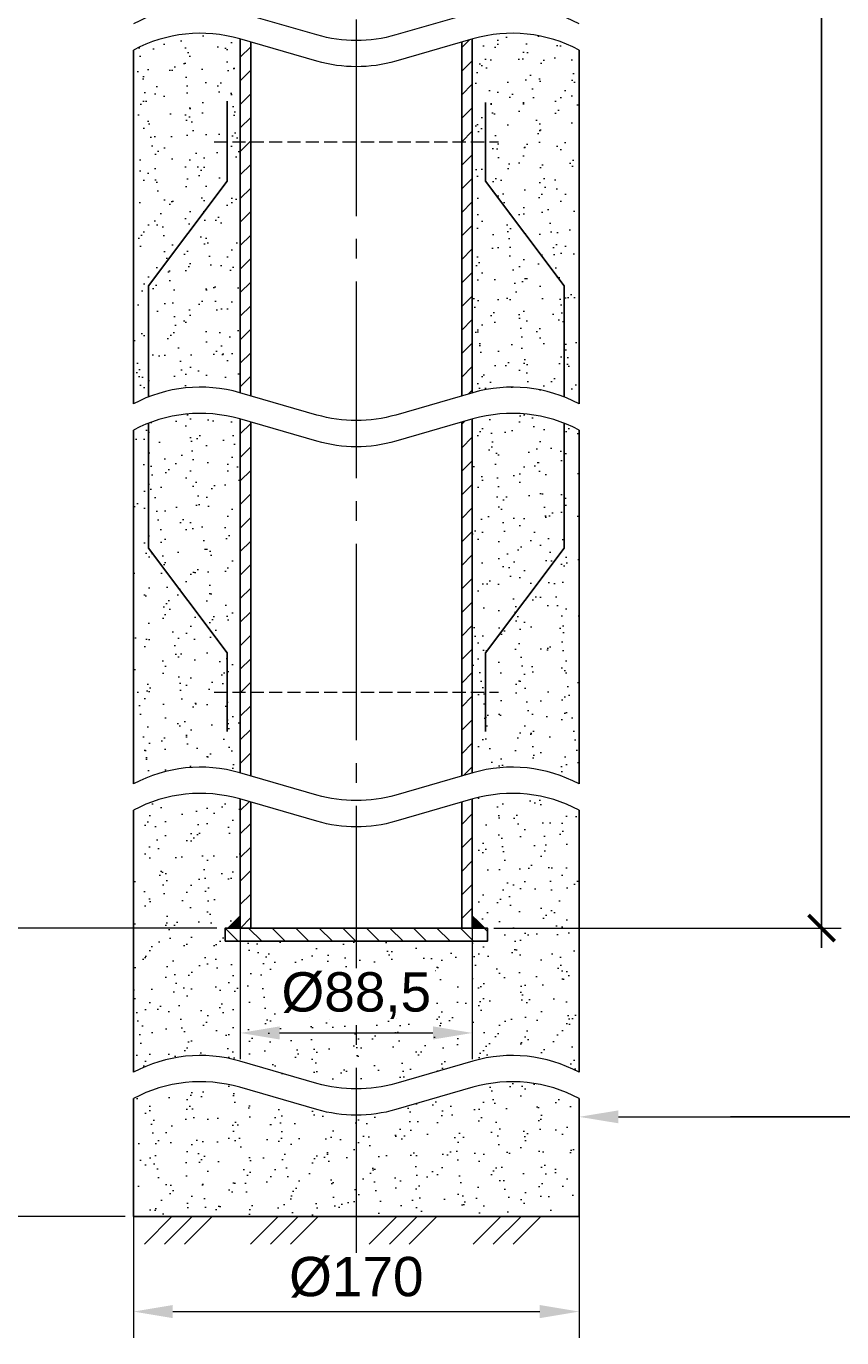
# Model space of a CAD drawing. Header units: millimetres. Extents: x 18801 to 22305, y 7709 to 10544.
# Tile 2 of 14: x 19112 to 19423, y 7709 to 8209. Entities that reach past the tile are written whole.
import ezdxf
from ezdxf import colors
from ezdxf.entities.mleader import LeaderData, LeaderLine
from ezdxf.math import Vec2, Vec3

# ---------------------------------------------------------------- set-up
doc = ezdxf.new("R2010")
doc.units = ezdxf.units.MM
doc.linetypes.add('Штриховая_ГОСТ', pattern=[7, 5, -2])
doc.linetypes.add('Штрихпунктирная_ГОСТ', pattern=[20, 15, -1.75, 1.5, -1.75])
for name, color, linetype, lineweight in [('Выноски', 2, 'Continuous', 9), ('Грунт коренной', 33, 'Грунт_естественный_ГОСТ1', 13), ('ГТО-2 Обрыв криволинейный', 254, 'Continuous', 13), ('Линия основная', 4, 'Continuous', 25), ('Оси', 1, 'Штрихпунктирная_ГОСТ', 13), ('Размеры', 2, 'Continuous', 9), ('сварка', 142, 'Continuous', 20), ('Штриховая линия', 7, 'Штриховая_ГОСТ', 13), ('Штриховка', 251, 'Continuous', 9)]:
    doc.layers.add(name, color=color, linetype=linetype, lineweight=lineweight)
doc.styles.add('ГТО-2', font='arial.ttf')
doc.styles.add('КИА', font='arial.ttf')
doc.linetypes.add('Грунт_естественный_ГОСТ1', pattern='A,1.4142,[2,Форма_КИА.shx,S=2.1213,R=0,X=1.77,Y=0],1.4142,[2,Форма_КИА.shx,S=2.1213,R=0,X=1.77,Y=0],1.4142,[2,Форма_КИА.shx,S=2.1213,R=0,X=1.77,Y=0],1.4142', length=5.6568)
doc.linetypes.add('Грунт_естественный_ГОСТ2', pattern='A,2.56066,[130,ltypeshp,S=1.5,R=45,X=0,Y=-1.06066],1.5,[130,ltypeshp,S=1.5,R=45,X=0,Y=-1.06066],1.5,[130,ltypeshp,S=1.5,R=45,X=0,Y=-1.06066],0.43934', length=6)
doc.dimstyles.new('ГТО-2 КИА стрелки', dxfattribs={"dimtxt": 3, "dimasz": 3, "dimexe": 2, "dimexo": 0, "dimgap": 1, "dimtad": 1, "dimzin": 9, "dimtxsty": 'ГТО-2', "dimcen": 5, "dimdle": 2, "dimclrd": 256, "dimclre": 256, "dimclrt": 256, "dimadec": 0, "dimazin": 0, "dimtfac": 1, "dimtmove": 0, "dimatfit": 3, "dimfxl": 1, "dimtfill": 1, "dimlwd": -1, "dimlwe": -1, "dimarcsym": 2})
doc.dimstyles.new('КИА', dxfattribs={"dimtxt": 3, "dimasz": 2, "dimexe": 1.5, "dimexo": 0, "dimgap": 1, "dimtad": 1, "dimdec": 0, "dimzin": 9, "dimtxsty": 'КИА', "dimblk": 'ARCHTICK', "dimcen": 3, "dimdle": 1.5, "dimclrd": 256, "dimclre": 256, "dimclrt": 256, "dimadec": 0, "dimazin": 0, "dimtfac": 1, "dimtdec": 0, "dimtmove": 0, "dimatfit": 3, "dimfxl": 1, "dimtfill": 1, "dimlwd": -1, "dimlwe": -1, "dimarcsym": 2})
pattern_1 = [(127.5, (-1e-11, -157.413), (-12.235331, -0.400008), [0, -9.652, 0, -10.795, 0, -10.31875]), (97.5, (-1e-11, -157.413), (-17.920628, 11.238082), [0, -5.207, 0, -8.6995, 0, -3.33375]), (57.5, (-1e-11, -165.223), (-0.0359296, 19.774809), [0, -3.175, 0, -11.43, 0, -14.9225]), (47.5, (-1e-11, -165.223), (-5.573233, 19.088911), [0, -1.5875, 0, -7.493, 0, -8.5725])]
pattern_2 = [(45, (-1e-11, -157.413), (-4.490128, 4.490128), [])]

# ---------------------------------------------------------------- blocks, each defined once
blk = doc.blocks.new('_ArchTick')
at = {"color": 0, "linetype": 'ByBlock', "const_width": 0.15}
blk.add_lwpolyline([(-0.5, -0.5), (0.5, 0.5)], dxfattribs=at)
blk = doc.blocks.new('*D7')
at = {"layer": 'Defpoints', "color": 0, "transparency": 16777216}
for p in [(18967.95, 7864.87), (19187.95, 7864.87), (18967.95, 7754.87)]:
    blk.add_point(p, dxfattribs=at)
at = {"layer": 'Размеры', "transparency": 16777216}
for p, q in [((18967.95, 7747.37), (18967.95, 7872.37)), ((19184.8, 7864.87), (18960.45, 7864.87)), ((18971.1, 7754.87), (18975.45, 7754.87))]:
    blk.add_line(p, q, dxfattribs=at)
at = {"layer": 'Размеры', "transparency": 16777216, "xscale": 10, "yscale": 10, "zscale": 10}
for p, rotation in [((18967.95, 7864.87), 90), ((18967.95, 7754.87), 270)]:
    blk.add_blockref('_ArchTick', p, dxfattribs=dict(at, rotation=rotation))
at = {"layer": 'Размеры', "transparency": 16777216, "insert": (18953.92, 7809.87), "char_height": 15, "attachment_point": 5, "rotation": 90, "style": 'КИА', "bg_fill": 3, "box_fill_scale": 1.1, "bg_fill_color": 256, "bg_fill_true_color": 13158600, "bg_fill_transparency": 0}
blk.add_mtext('{\\L200}', dxfattribs=at)
blk = doc.blocks.new('*D8')
at = {"layer": 'Defpoints', "color": 0, "transparency": 16777216}
for p in [(18967.95, 8249.87), (19237.95, 8249.87), (18967.95, 7864.87)]:
    blk.add_point(p, dxfattribs=at)
at = {"layer": 'Размеры', "transparency": 16777216}
for p, q in [((18967.95, 7857.37), (18967.95, 8257.37)), ((19234.8, 8249.87), (18960.45, 8249.87)), ((18971.1, 7864.87), (18975.45, 7864.87))]:
    blk.add_line(p, q, dxfattribs=at)
at = {"layer": 'Размеры', "transparency": 16777216, "xscale": 10, "yscale": 10, "zscale": 10}
for p, rotation in [((18967.95, 8249.87), 90), ((18967.95, 7864.87), 270)]:
    blk.add_blockref('_ArchTick', p, dxfattribs=dict(at, rotation=rotation))
at = {"layer": 'Размеры', "transparency": 16777216, "insert": (18953.92, 8057.37), "char_height": 15, "attachment_point": 5, "rotation": 90, "style": 'КИА', "bg_fill": 3, "box_fill_scale": 1.1, "bg_fill_color": 256, "bg_fill_true_color": 13158600, "bg_fill_transparency": 0}
blk.add_mtext('{\\L800}', dxfattribs=at)
blk = doc.blocks.new('*D12')
at = {"layer": 'Defpoints', "color": 0, "transparency": 16777216}
for p in [(18928.39, 9203.4), (19152.95, 9203.4), (19152.95, 7754.87)]:
    blk.add_point(p, dxfattribs=at)
at = {"layer": 'Размеры', "transparency": 16777216}
for p, q in [((18928.39, 7747.37), (18928.39, 9210.9)), ((19149.8, 9203.4), (18920.89, 9203.4)), ((19149.8, 7754.87), (18920.89, 7754.87))]:
    blk.add_line(p, q, dxfattribs=at)
at = {"layer": 'Размеры', "transparency": 16777216, "xscale": 10, "yscale": 10, "zscale": 10}
for p, rotation in [((18928.39, 9203.4), 90), ((18928.39, 7754.87), 270)]:
    blk.add_blockref('_ArchTick', p, dxfattribs=dict(at, rotation=rotation))
at = {"layer": 'Размеры', "transparency": 16777216, "insert": (18914.36, 8479.14), "char_height": 15, "attachment_point": 5, "rotation": 90, "style": 'КИА', "bg_fill": 3, "box_fill_scale": 1.1, "bg_fill_color": 256, "bg_fill_true_color": 13158600, "bg_fill_transparency": 0}
blk.add_mtext('{\\L4000}', dxfattribs=at)
blk = doc.blocks.new('*D15')
at = {"layer": 'Defpoints', "color": 0, "transparency": 16777216}
for p in [(19296.7, 10503), (19415.45, 10503), (19287.95, 7864.87)]:
    blk.add_point(p, dxfattribs=at)
at = {"layer": 'Размеры', "transparency": 16777216}
for p, q in [((19415.45, 7857.37), (19415.45, 10510.5)), ((19299.85, 10503), (19422.95, 10503)), ((19291.1, 7864.87), (19422.95, 7864.87))]:
    blk.add_line(p, q, dxfattribs=at)
at = {"layer": 'Размеры', "transparency": 16777216, "xscale": 10, "yscale": 10, "zscale": 10}
for p, rotation in [((19415.45, 10503), 90), ((19415.45, 7864.87), 270)]:
    blk.add_blockref('_ArchTick', p, dxfattribs=dict(at, rotation=rotation))
at = {"layer": 'Размеры', "transparency": 16777216, "insert": (19402.95, 9399.29), "char_height": 15, "attachment_point": 5, "rotation": 90, "style": 'КИА', "bg_fill": 3, "box_fill_scale": 1.1, "bg_fill_color": 256, "bg_fill_true_color": 13158600, "bg_fill_transparency": 0}
blk.add_mtext('L{\\H0.7x;\\S^ пьез;}', dxfattribs=at)
blk = doc.blocks.new('*D16')
at = {"layer": 'Defpoints', "color": 0, "transparency": 16777216}
for p in [(19287.2, 8807.64), (19287.2, 7864.87), (19415.45, 7864.87)]:
    blk.add_point(p, dxfattribs=at)
at = {"layer": 'Размеры', "transparency": 16777216}
for p, q in [((19415.45, 8815.14), (19415.45, 7857.37)), ((19290.35, 8807.64), (19422.95, 8807.64)), ((19290.35, 7864.87), (19422.95, 7864.87))]:
    blk.add_line(p, q, dxfattribs=at)
at = {"layer": 'Размеры', "transparency": 16777216, "xscale": 10, "yscale": 10, "zscale": 10}
for p, rotation in [((19415.45, 8807.64), 90), ((19415.45, 7864.87), 270)]:
    blk.add_blockref('_ArchTick', p, dxfattribs=dict(at, rotation=rotation))
at = {"layer": 'Размеры', "transparency": 16777216, "insert": (19400.61, 8336.25), "char_height": 15, "attachment_point": 5, "rotation": 90, "style": 'КИА', "bg_fill": 3, "box_fill_scale": 1.1, "bg_fill_color": 256, "bg_fill_true_color": 13158600, "bg_fill_transparency": 0}
blk.add_mtext('{\\L3000} (фильтровая часть)', dxfattribs=at)
blk = doc.blocks.new('PSK_Svarka')
blk.add_solid([(0, 0), (-0.707107, 0.707107), (0.707107, 0.707107)])
blk = doc.blocks.new('*U5')
at = {"layer": 'ГТО-2 Обрыв криволинейный'}
blk.add_lwpolyline([(34, 0, 0.195164), (25.89, 0.85), (20.01, -0.85, -0.141435), (13.99, -0.85), (8.11, 0.85, 0.195164), (0, 0)], format="xyb", dxfattribs=at)
blk = doc.blocks.new('*D24')
at = {"layer": 'Defpoints', "color": 0, "transparency": 16777216}
for p in [(19193.7, 7864.87), (19282.2, 7864.87), (19282.2, 7824.87)]:
    blk.add_point(p, dxfattribs=at)
at = {"layer": 'Размеры', "transparency": 16777216}
for p, q in [((19193.7, 7864.87), (19193.7, 7814.87)), ((19282.2, 7864.87), (19282.2, 7814.87)), ((19208.7, 7824.87), (19267.2, 7824.87))]:
    blk.add_line(p, q, dxfattribs=at)
for points in [[(19208.7, 7827.37), (19208.7, 7822.37), (19193.7, 7824.87)], [(19267.2, 7827.37), (19267.2, 7822.37), (19282.2, 7824.87)]]:
    blk.add_solid(points, dxfattribs=at)
at = {"layer": 'Размеры', "transparency": 16777216, "insert": (19237.95, 7839.13), "char_height": 15, "attachment_point": 5, "style": 'ГТО-2', "bg_fill": 3, "box_fill_scale": 1.1, "bg_fill_color": 256, "bg_fill_true_color": 13158600, "bg_fill_transparency": 0}
blk.add_mtext('%%C88,5', dxfattribs=at)
blk = doc.blocks.new('*D25')
at = {"layer": 'Defpoints', "color": 0, "transparency": 16777216}
for p in [(19152.95, 7754.87), (19322.95, 7754.87), (19322.95, 7718.56)]:
    blk.add_point(p, dxfattribs=at)
at = {"layer": 'Размеры', "color": 7, "transparency": 16777216}
for p, q in [((19152.95, 7754.87), (19152.95, 7708.56)), ((19322.95, 7754.87), (19322.95, 7708.56)), ((19167.95, 7718.56), (19307.95, 7718.56))]:
    blk.add_line(p, q, dxfattribs=at)
for points in [[(19167.95, 7721.06), (19167.95, 7716.06), (19152.95, 7718.56)], [(19307.95, 7721.06), (19307.95, 7716.06), (19322.95, 7718.56)]]:
    blk.add_solid(points, dxfattribs=at)
at = {"layer": 'Размеры', "color": 7, "transparency": 16777216, "insert": (19237.95, 7731.64), "char_height": 15, "attachment_point": 5, "style": 'ГТО-2', "bg_fill": 3, "box_fill_scale": 1.1, "bg_fill_color": 256, "bg_fill_true_color": 13158600, "bg_fill_transparency": 0}
blk.add_mtext('%%C170', dxfattribs=at)

msp = doc.modelspace()

# ---------------------------------------------------------------- hatches: boundary and pattern name
at = {"layer": 'Штриховка'}
h = msp.add_hatch(dxfattribs=at)
h.set_pattern_fill('ANSI31', color=256, scale=2)
h.set_pattern_definition(pattern_2)
h.paths.add_polyline_path([(19282.196, 8204.058), (19278.196, 8202.903), (19278.196, 8067.903), (19282.196, 8069.058)])
h = msp.add_hatch(dxfattribs=at)
h.set_pattern_fill('ANSI31', color=256, scale=2)
h.set_pattern_definition(pattern_2)
h.paths.add_polyline_path([(19282.196, 8059.058), (19278.196, 8057.903), (19278.196, 7922.903), (19282.196, 7924.058)])
h = msp.add_hatch(dxfattribs=at)
h.set_pattern_fill('ANSI31', color=256, scale=2)
h.set_pattern_definition(pattern_2)
h.paths.add_polyline_path([(19282.196, 7909.872), (19282.196, 7914.058), (19278.196, 7912.903), (19278.196, 7909.872), (19278.196, 7864.872), (19282.196, 7864.872)])

# ---------------------------------------------------------------- linework, layer by layer
at = {"layer": 'Грунт коренной', "linetype": 'Грунт_естественный_ГОСТ2', "ltscale": 5}
for p, q in [((19322.946, 7754.872), (19322.946, 7799.872)), ((19208.092, 7754.872), (19197.527, 7744.275)), ((19215.741, 7754.832), (19205.177, 7744.235)), ((19223.35, 7754.832), (19212.785, 7744.235)), ((19253.462, 7754.872), (19242.898, 7744.275)), ((19261.112, 7754.832), (19250.547, 7744.235)), ((19268.72, 7754.832), (19258.156, 7744.235)), ((19293.133, 7754.872), (19282.568, 7744.275)), ((19300.782, 7754.832), (19290.217, 7744.235)), ((19308.391, 7754.832), (19297.826, 7744.235))]:
    msp.add_line(p, q, dxfattribs=at)
at = {"layer": 'Линия основная'}
for p, q in [((19278.196, 8067.903), (19278.196, 8202.903)), ((19282.196, 8069.058), (19282.196, 8204.058)), ((19278.196, 7922.903), (19278.196, 8057.903)), ((19282.196, 7924.058), (19282.196, 8059.058)), ((19278.196, 7909.872), (19278.196, 7912.903)), ((19282.196, 7909.872), (19282.196, 7914.058)), ((19278.196, 7864.872), (19278.196, 7909.872)), ((19282.196, 7864.872), (19282.196, 7909.872)), ((19322.946, 7754.872), (19322.946, 7799.872))]:
    msp.add_line(p, q, dxfattribs=at)

# ---------------------------------------------------------------- dimensions: what is measured, and where the dimension line sits
at = {"layer": 'Размеры'}
for base, p1, p2, text, picture, middle in [((19415.446, 7864.872), (19287.196, 8807.636), (19287.196, 7864.872), '{\\L3000} (фильтровая часть)', '*D16', (19400.613, 8336.254)), ((18967.946, 8249.872), (18967.946, 7864.872), (19237.946, 8249.872), '{\\L800}', '*D8', (18953.916, 8057.372))]:
    dim = msp.add_linear_dim(base=base, p1=p1, p2=p2, angle=90, text=text, dimstyle='КИА', override={"dimexo": 0.63}, dxfattribs=at)
    dim.commit()
    dim.dimension.update_dxf_attribs({"geometry": picture, "text_midpoint": middle})

# ---------------------------------------------------------------- leaders
at = {"layer": 'Выноски'}
ml = msp.add_multileader_mtext('Standard', dxfattribs=at)
ml.set_content('Стенка скважины', color=256, style='ГТО-2')
ml.set_leader_properties(color=256, linetype='ByLayer', lineweight=-1)
ml.build(insert=Vec2(0, 0))
ml.multileader.update_dxf_attribs({"text_left_attachment_type": 6, "text_right_attachment_type": 6, "dogleg_length": 1, "arrow_head_size": 15, "scale": 5})
ctx = ml.context
ctx.base_point, ctx.scale, ctx.char_height, ctx.arrow_head_size, ctx.landing_gap_size, ctx.plane_origin = Vec3(19559.462, 7792.853), 5, 15, 15, 0, Vec3(19302.16, 7792.853)
ctx.left_attachment, ctx.right_attachment = 6, 6
notes = []
notes.append((ctx, [(0, (1, 1, 0), (19554.462, 7792.853), (1, 0), 5, [(0, [(19322.946, 7792.853)], 0, [])])]))
ctx.mtext.insert, ctx.mtext.flow_direction = Vec3(19559.462, 7810.853), 5
for ctx, leaders in notes:
    for number, flags, end, landing, length, lines in leaders:
        leader = LeaderData()
        leader.index, (leader.has_last_leader_line, leader.has_dogleg_vector, leader.attachment_direction) = number, flags
        leader.last_leader_point, leader.dogleg_vector, leader.dogleg_length = Vec3(end), Vec3(landing), length
        for number, points, colour, breaks in lines:
            line = LeaderLine()
            line.index, line.vertices, line.color, line.breaks = number, Vec3.list(points), colors.encode_raw_color(colour), breaks
            leader.lines.append(line)
        ctx.leaders.append(leader)

# ---------------------------------------------------------------- next in the draw order: hatches: boundary and pattern name
at = {"layer": 'Штриховка'}
h = msp.add_hatch(dxfattribs=at)
h.set_pattern_fill('ANSI31', color=256, scale=2)
h.set_pattern_definition(pattern_2)
h.paths.add_polyline_path([(19197.696, 8202.903), (19193.696, 8204.058), (19193.696, 8069.058), (19197.696, 8067.903)])
h = msp.add_hatch(dxfattribs=at)
h.set_pattern_fill('AR-SAND', color=256, scale=0.25, angle=90)
h.set_pattern_definition(pattern_1)
h.paths.add_polyline_path([(19322.946, 8199.872, 0.1962741), (19282.196, 8204.057), (19282.196, 8069.058), (19282.419, 8069.122, -0.1951638), (19322.946, 8064.872)])
h = msp.add_hatch(dxfattribs=at)
h.set_pattern_fill('ANSI31', color=256, scale=2)
h.set_pattern_definition(pattern_2)
h.paths.add_polyline_path([(19193.696, 7924.058), (19197.696, 7922.903), (19197.696, 8057.903), (19193.696, 8059.058)])
h = msp.add_hatch(dxfattribs=at)
h.set_pattern_fill('AR-SAND', color=256, scale=0.25, angle=90)
h.set_pattern_definition(pattern_1)
h.paths.add_polyline_path([(19322.946, 8054.872, 0.1962741), (19282.196, 8059.057), (19282.196, 7924.058), (19282.419, 7924.122, -0.1951638), (19322.946, 7919.872)])
h = msp.add_hatch(dxfattribs=at)
h.set_pattern_fill('ANSI31', color=256, scale=2)
h.set_pattern_definition(pattern_2)
h.paths.add_polyline_path([(19193.696, 7864.872), (19197.696, 7864.872), (19197.696, 7909.872), (19197.696, 7912.903), (19193.696, 7914.058), (19193.696, 7909.872)])

# ---------------------------------------------------------------- next in the draw order: linework, layer by layer
at = {"layer": 'Грунт коренной', "linetype": 'Грунт_естественный_ГОСТ2', "ltscale": 5}
for p, q in [((19322.946, 8064.872), (19322.946, 8199.872)), ((19322.946, 7919.872), (19322.946, 8054.872)), ((19322.946, 7809.872), (19322.946, 7909.872))]:
    msp.add_line(p, q, dxfattribs=at)
at = {"layer": 'Линия основная'}
for p, q in [((19193.696, 8069.058), (19193.696, 8204.058)), ((19197.696, 8067.903), (19197.696, 8202.903)), ((19322.946, 8064.872), (19322.946, 8199.872)), ((19193.696, 7924.058), (19193.696, 8059.058)), ((19197.696, 7922.903), (19197.696, 8057.903)), ((19322.946, 7919.872), (19322.946, 8054.872)), ((19193.696, 7909.872), (19193.696, 7914.058)), ((19197.696, 7909.872), (19197.696, 7912.903)), ((19193.696, 7864.872), (19193.696, 7909.872)), ((19197.696, 7864.872), (19197.696, 7909.872)), ((19322.946, 7809.872), (19322.946, 7909.872))]:
    msp.add_line(p, q, dxfattribs=at)
for points in [[(19158.696, 8067.52), (19158.696, 8109.872), (19188.696, 8149.872), (19188.696, 8149.872), (19188.696, 8179.872)], [(19317.196, 8067.52), (19317.196, 8109.872), (19287.196, 8149.872), (19287.196, 8149.872), (19287.196, 8179.872)], [(19188.696, 7939.872), (19188.696, 7969.872), (19158.696, 8009.872), (19158.696, 8057.52)], [(19287.196, 7939.872), (19287.196, 7969.872), (19317.196, 8009.872), (19317.196, 8057.52)]]:
    msp.add_lwpolyline(points, dxfattribs=at)
at = {"layer": 'Оси', "ltscale": 5}
msp.add_line((19237.946, 10511.533), (19237.946, 7739.872), dxfattribs=at)
at = {"layer": 'Штриховая линия'}
for p, q in [((19183.696, 8164.872), (19292.196, 8164.872)), ((19183.696, 7954.872), (19292.196, 7954.872))]:
    msp.add_line(p, q, dxfattribs=at)

# ---------------------------------------------------------------- next in the draw order: block references
at = {"layer": 'сварка', "xscale": -5.000000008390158, "yscale": 5.000000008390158, "zscale": 5, "rotation": 315}
msp.add_blockref('PSK_Svarka', (19282.196, 7864.872), dxfattribs=at)

# ---------------------------------------------------------------- next in the draw order: dimensions: what is measured, and where the dimension line sits
at = {"layer": 'Размеры'}
dim = msp.add_linear_dim(base=(18967.946, 7864.872), p1=(18967.946, 7754.872), p2=(19187.946, 7864.872), angle=90, text='{\\L200}', dimstyle='КИА', override={"dimexo": 0.63}, dxfattribs=at)
dim.commit()
dim.dimension.update_dxf_attribs({"geometry": '*D7', "text_midpoint": (18953.916, 7809.872)})

# ---------------------------------------------------------------- next in the draw order: hatches: boundary and pattern name
at = {"layer": 'Штриховка'}
h = msp.add_hatch(dxfattribs=at)
h.set_pattern_fill('ANSI31', color=256, scale=2, angle=90)
h.set_pattern_definition([(135, (-1e-11, -157.413), (-4.490128, -4.490128), [])])
h.paths.add_polyline_path([(19187.946, 7864.872), (19187.946, 7859.872), (19287.946, 7859.872), (19287.946, 7864.872)])

# ---------------------------------------------------------------- next in the draw order: linework, layer by layer
at = {"layer": 'Грунт коренной', "linetype": 'Грунт_естественный_ГОСТ2', "ltscale": 5}
for p, q in [((19167.727, 7754.913), (19157.162, 7744.315)), ((19175.376, 7754.872), (19164.811, 7744.275)), ((19182.985, 7754.872), (19172.42, 7744.275))]:
    msp.add_line(p, q, dxfattribs=at)
at = {"layer": 'Линия основная'}
msp.add_lwpolyline([(19187.946, 7859.872), (19287.946, 7859.872), (19287.946, 7864.872), (19187.946, 7864.872)], close=True, dxfattribs=at)

# ---------------------------------------------------------------- next in the draw order: block references
at = {"layer": 'сварка', "xscale": 5.000000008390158, "yscale": 5.000000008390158, "zscale": 5.000000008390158, "rotation": 44.99999999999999}
msp.add_blockref('PSK_Svarka', (19193.696, 7864.872), dxfattribs=at)

# ---------------------------------------------------------------- next in the draw order: dimensions: what is measured, and where the dimension line sits
at = {"layer": 'Размеры'}
dim = msp.add_linear_dim(base=(18928.391, 9203.404), p1=(19152.946, 7754.872), p2=(19152.946, 9203.404), angle=90, text='{\\L4000}', dimstyle='КИА', override={"dimexo": 0.63}, dxfattribs=at)
dim.commit()
dim.dimension.update_dxf_attribs({"geometry": '*D12', "text_midpoint": (18914.36, 8479.138)})

# ---------------------------------------------------------------- next in the draw order: hatches: boundary and pattern name
at = {"layer": 'Штриховка'}
h = msp.add_hatch(dxfattribs=at)
h.set_pattern_fill('AR-SAND', color=256, scale=0.25, angle=90)
h.set_pattern_definition(pattern_1)
h.paths.add_polyline_path([(19193.696, 8204.057, 0.1962741), (19152.946, 8199.872), (19152.946, 8064.872, -0.1951638), (19193.474, 8069.122), (19193.696, 8069.058)])
h = msp.add_hatch(dxfattribs=at)
h.set_pattern_fill('AR-SAND', color=256, scale=0.25, angle=90)
h.set_pattern_definition(pattern_1)
h.paths.add_polyline_path([(19193.696, 8059.057, 0.1962741), (19152.946, 8054.872), (19152.946, 7919.872, -0.1951638), (19193.474, 7924.122), (19193.696, 7924.058)])
h = msp.add_hatch(dxfattribs=at)
h.set_pattern_fill('AR-SAND', color=256, scale=0.25, angle=90)
h.set_pattern_definition(pattern_1)
h.paths.add_polyline_path([(19322.946, 7809.872), (19322.946, 7909.872, 0.1962741), (19282.196, 7914.057), (19282.196, 7909.872), (19282.196, 7864.872), (19287.946, 7864.872), (19287.946, 7859.872), (19187.946, 7859.872), (19187.946, 7864.872), (19193.696, 7864.872), (19193.696, 7909.872), (19193.696, 7914.057, 0.1962741), (19152.946, 7909.872), (19152.946, 7809.872, -0.1951638), (19193.474, 7814.122), (19222.919, 7805.623, 0.1414354), (19252.974, 7805.623), (19282.419, 7814.122, -0.1951638)])
h = msp.add_hatch(dxfattribs=at)
h.set_pattern_fill('AR-SAND', color=256, scale=0.25, angle=90)
h.set_pattern_definition(pattern_1)
h.paths.add_polyline_path([(19222.919, 7795.623), (19193.474, 7804.122, 0.1951638), (19152.946, 7799.872), (19152.946, 7754.872), (19322.946, 7754.872), (19322.946, 7799.872, 0.1951638), (19282.419, 7804.122), (19252.974, 7795.623, -0.1414354)])

# ---------------------------------------------------------------- next in the draw order: linework, layer by layer
at = {"layer": 'Грунт коренной', "linetype": 'Грунт_естественный_ГОСТ2', "ltscale": 5}
for p, q in [((19152.946, 8199.872), (19152.946, 8064.872)), ((19152.946, 8054.872), (19152.946, 7919.872)), ((19152.946, 7909.872), (19152.946, 7809.872)), ((19152.946, 7799.872), (19152.946, 7754.872))]:
    msp.add_line(p, q, dxfattribs=at)
at = {"layer": 'Грунт коренной', "ltscale": 5}
msp.add_line((19152.946, 7754.872), (19322.946, 7754.872), dxfattribs=at)
at = {"layer": 'Линия основная'}
for p, q in [((19152.946, 8064.872), (19152.946, 8199.872)), ((19152.946, 7919.872), (19152.946, 8054.872)), ((19152.946, 7809.872), (19152.946, 7909.872)), ((19152.946, 7754.872), (19152.946, 7799.872)), ((19152.946, 7754.872), (19322.946, 7754.872))]:
    msp.add_line(p, q, dxfattribs=at)

# ---------------------------------------------------------------- next in the draw order: block references
at = {"layer": 'ГТО-2 Обрыв криволинейный', "xscale": 5, "yscale": 5, "zscale": 5}
for p in [(19152.946, 8209.872), (19152.946, 8199.872), (19152.946, 8064.872), (19152.946, 8054.872), (19152.946, 7919.872), (19152.946, 7909.872), (19152.946, 7809.872), (19152.946, 7799.872)]:
    msp.add_blockref('*U5', p, dxfattribs=at)

# ---------------------------------------------------------------- next in the draw order: dimensions: what is measured, and where the dimension line sits
at = {"layer": 'Размеры'}
dim = msp.add_linear_dim(base=(19415.446, 10503.003), p1=(19287.946, 7864.872), p2=(19296.696, 10503.003), angle=90, text='L{\\H0.7x;\\S^ пьез;}', dimstyle='КИА', override={"dimexo": 0.63}, dxfattribs=at)
dim.commit()
dim.dimension.update_dxf_attribs({"geometry": '*D15', "text_midpoint": (19415.446, 9399.285), "dimtype": 160})
dim = msp.add_linear_dim(base=(19282.196, 7824.872), p1=(19193.696, 7864.872), p2=(19282.196, 7864.872), text='%%C<>', dimstyle='ГТО-2 КИА стрелки', dxfattribs=at)
dim.commit()
dim.dimension.update_dxf_attribs({"geometry": '*D24', "text_midpoint": (19237.946, 7839.132)})
at = {"layer": 'Размеры', "color": 7}
dim = msp.add_linear_dim(base=(19322.946, 7718.563), p1=(19152.946, 7754.872), p2=(19322.946, 7754.872), text='%%C<>', dimstyle='ГТО-2 КИА стрелки', override={"dimclrd": 7, "dimclre": 7, "dimclrt": 7}, dxfattribs=at)
dim.commit()
dim.dimension.update_dxf_attribs({"geometry": '*D25', "text_midpoint": (19237.946, 7731.641)})

doc.saveas('drawing.dxf')
